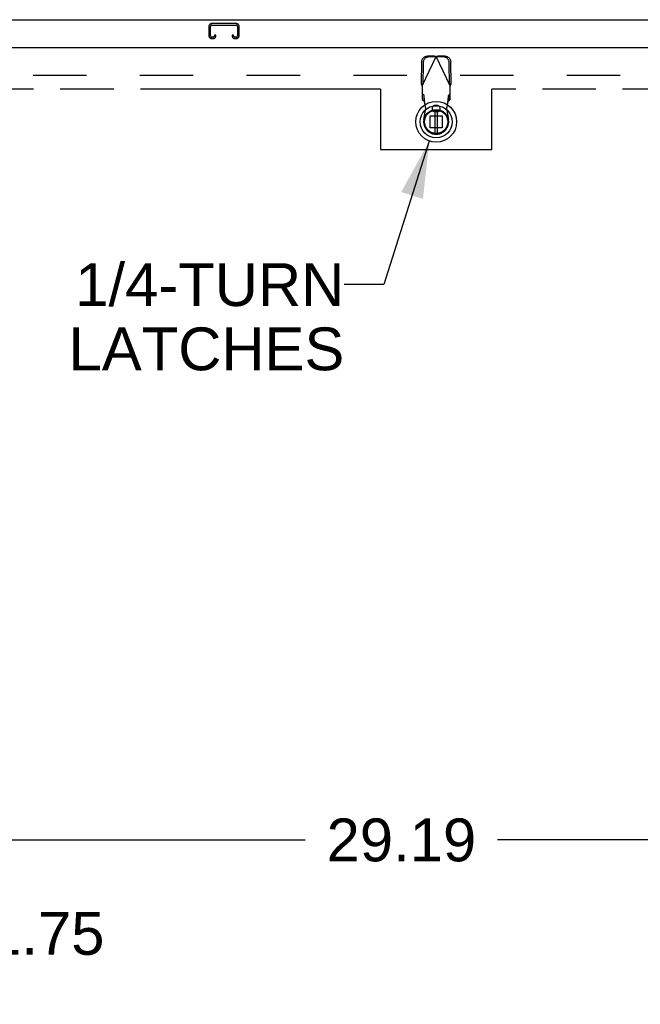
# Model space of a CAD drawing. Header units: inches. Extents: x 0 to 262, y 0 to 169.
# Tile 25 of 40: x 88 to 104, y 101 to 127. Entities that reach past the tile are written whole.
import ezdxf

# ---------------------------------------------------------------- set-up
doc = ezdxf.new("R2010")
doc.units = ezdxf.units.IN
doc.header["$LTSCALE"] = 14.384615
doc.header["$MEASUREMENT"] = 0
doc.linetypes.add('HIDDEN', pattern=[0.2, 0.1, -0.1])
doc.linetypes.add('PHANTOM', pattern=[0.8, 0.45, -0.05, 0.1, -0.05, 0.1, -0.05])
doc.layers.get('0').update_dxf_attribs({"linetype": 'CONTINUOUS'})
for name, color, linetype in [('AVAILABLE_DOOR_SPACE', 7, 'CONTINUOUS'), ('DEFAULT_2', 8, 'HIDDEN'), ('DIMENSIONS', 7, 'CONTINUOUS')]:
    doc.layers.add(name, color=color, linetype=linetype)
doc.styles.get("Standard").update_dxf_attribs({"font": 'arial.ttf'})
doc.dimstyles.new('DIMSTYLE_1', dxfattribs={"dimtxt": 1.153846, "dimasz": 1.538462, "dimexe": 0.09, "dimexo": 0.07, "dimgap": 0.0375, "dimtad": 0, "dimtih": 1, "dimtoh": 1, "dimzin": 4, "dimdsep": 46, "dimtxsty": 'Standard', "dimblk": '_FILLED', "dimblk1": '_FILLED', "dimblk2": '_FILLED', "dimcen": 0.09, "dimazin": 1, "dimtfac": 1, "dimtdec": 3, "dimtofl": 0, "dimtmove": 0, "dimatfit": 3, "dimldrblk": '_FILLED', "dimfxl": 1, "dimtolj": 1, "dimtzin": 4, "dimarcsym": 0})
doc.dimstyles.get("Standard").update_dxf_attribs({"dimtxt": 1.307692, "dimasz": 1.538462, "dimexe": 0.09, "dimexo": 0.07, "dimgap": 0.09, "dimtad": 0, "dimtih": 1, "dimtoh": 1, "dimdec": 3, "dimzin": 4, "dimdsep": 46, "dimtxsty": 'Standard', "dimblk": '_FILLED', "dimblk1": '_FILLED', "dimblk2": '_FILLED', "dimcen": 0.09, "dimadec": 3, "dimazin": 1, "dimtp": 0.001, "dimtm": 0.001, "dimtfac": 1, "dimtdec": 3, "dimtofl": 0, "dimtmove": 0, "dimatfit": 3, "dimldrblk": '_FILLED', "dimfxl": 1, "dimtolj": 1, "dimtzin": 4, "dimarcsym": 0})

# ---------------------------------------------------------------- blocks, each defined once
blk = doc.blocks.new('_FILLED')
at = {"color": 0, "linetype": 'ByBlock'}
blk.add_solid([(0, 0), (-1, 0.2), (-1, -0.2)], dxfattribs=at)
blk = doc.blocks.new('*D7')
at = {"layer": 'DIMENSIONS', "color": 2, "linetype": 'Continuous'}
for p, q in [((81.553, 102.804), (78.476, 102.804)), ((83.303, 102.804), (86.18, 102.804)), ((81.553, 102.135), (81.553, 101.419))]:
    blk.add_line(p, q, dxfattribs=at)
at = {"layer": 'DIMENSIONS', "color": 2, "linetype": 'Continuous', "xscale": 1.5384615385, "yscale": 1.5384615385, "zscale": 1.5384615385}
blk.add_blockref('_FILLED', (81.553, 102.804), dxfattribs=at)
at = {"layer": 'DIMENSIONS', "color": 2, "linetype": 'Continuous', "xscale": 1.5384615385, "yscale": 1.5384615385, "zscale": 1.5384615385, "rotation": 180}
blk.add_blockref('_FILLED', (83.303, 102.804), dxfattribs=at)
at = {"layer": 'DIMENSIONS', "color": 2, "linetype": 'Continuous', "insert": (86.757, 103.381), "char_height": 1.1538, "width": 3.13554, "attachment_point": 1, "line_spacing_factor": 0.9}
blk.add_mtext('1.75', dxfattribs=at)
blk = doc.blocks.new('*D8')
at = {"layer": 'DIMENSIONS', "color": 2, "linetype": 'Continuous'}
for p, q in [((83.303, 105.322), (95.304, 105.322)), ((112.491, 105.322), (100.49, 105.322))]:
    blk.add_line(p, q, dxfattribs=at)
at = {"layer": 'DIMENSIONS', "color": 2, "linetype": 'Continuous', "xscale": 1.5384615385, "yscale": 1.5384615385, "zscale": 1.5384615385, "rotation": 180}
blk.add_blockref('_FILLED', (83.303, 105.322), dxfattribs=at)
at = {"layer": 'DIMENSIONS', "color": 2, "linetype": 'Continuous', "xscale": 1.5384615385, "yscale": 1.5384615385, "zscale": 1.5384615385}
blk.add_blockref('_FILLED', (112.491, 105.322), dxfattribs=at)
at = {"layer": 'DIMENSIONS', "color": 2, "linetype": 'Continuous', "insert": (97.897, 105.899), "char_height": 1.1538, "width": 4.03203, "attachment_point": 2, "line_spacing_factor": 0.9}
blk.add_mtext('29.19', dxfattribs=at)

msp = doc.modelspace()

# ---------------------------------------------------------------- linework, layer by layer
at = {"color": 7, "linetype": 'Continuous'}
for p, q in [((45.355, 127.421), (118.251, 127.421)), ((98.795, 124.983), (98.795, 124.358)), ((98.874, 124.358), (98.874, 124.983))]:
    msp.add_line(p, q, dxfattribs=at)
at = {"color": 3, "linetype": 'Continuous'}
msp.add_line((81.595, 126.671), (116.074, 126.671), dxfattribs=at)
at = {"color": 7, "linetype": 'Continuous'}
for radius in [0.551, 0.433, 0.329, 0.317, 0.315]:
    msp.add_circle((98.835, 124.67), radius, dxfattribs=at)
at = {"layer": 'AVAILABLE_DOOR_SPACE', "color": 4, "linetype": 'PHANTOM'}
for p, q in [((97.334, 125.546), (83.303, 125.546)), ((97.334, 125.546), (97.334, 123.921)), ((100.334, 123.921), (100.334, 125.546)), ((112.491, 125.546), (100.334, 125.546)), ((97.334, 123.921), (100.334, 123.921))]:
    msp.add_line(p, q, dxfattribs=at)
at = {"layer": 'DEFAULT_2', "color": 8, "linetype": 'HIDDEN'}
for p, q in [((92.709, 127.237), (92.709, 126.99)), ((92.749, 126.99), (92.749, 127.237)), ((93.442, 127.317), (92.789, 127.317)), ((92.789, 127.277), (93.442, 127.277)), ((93.482, 127.237), (93.482, 126.99)), ((93.522, 126.99), (93.522, 127.237)), ((92.817, 126.95), (92.789, 126.95)), ((92.789, 126.91), (92.817, 126.91)), ((92.857, 127.004), (92.857, 126.99)), ((92.897, 127.004), (92.857, 127.004)), ((92.897, 126.99), (92.897, 127.004)), ((93.334, 127.004), (93.334, 126.99)), ((93.374, 127.004), (93.334, 127.004)), ((93.374, 126.99), (93.374, 127.004)), ((93.442, 126.95), (93.414, 126.95)), ((93.414, 126.91), (93.442, 126.91)), ((98.443, 126.279), (98.433, 125.689)), ((98.461, 125.641), (98.835, 126.428)), ((98.79, 126.441), (98.597, 126.438)), ((98.832, 126.422), (98.639, 126.418)), ((98.79, 126.441), (98.812, 126.435)), ((98.79, 126.441), (98.832, 126.422)), ((98.812, 126.435), (98.835, 126.428)), ((98.835, 126.428), (98.857, 126.435)), ((99.209, 125.641), (98.835, 126.428)), ((98.838, 126.422), (98.879, 126.441)), ((99.031, 126.418), (98.838, 126.422)), ((98.857, 126.435), (98.879, 126.441)), ((99.072, 126.438), (98.879, 126.441)), ((99.237, 125.689), (99.227, 126.279)), ((98.484, 126.259), (98.474, 125.669)), ((99.195, 125.669), (99.185, 126.259)), ((115.303, 125.921), (82.824, 125.921)), ((98.474, 125.669), (98.433, 125.689)), ((98.461, 125.641), (98.461, 125.267)), ((99.237, 125.689), (99.195, 125.669)), ((99.209, 125.267), (99.209, 125.641)), ((98.507, 125.38), (98.461, 125.422)), ((98.461, 125.267), (98.507, 125.225)), ((98.507, 125.225), (98.507, 125.38)), ((98.559, 125.024), (98.521, 125.221)), ((99.148, 125.221), (99.11, 125.024)), ((99.209, 125.422), (99.163, 125.38)), ((99.163, 125.38), (99.163, 125.225)), ((99.163, 125.225), (99.209, 125.267)), ((98.506, 124.73), (98.559, 125.024)), ((98.858, 125.111), (98.811, 125.111)), ((99.11, 125.024), (99.164, 124.73)), ((98.675, 124.511), (98.675, 124.83)), ((98.675, 124.83), (98.994, 124.83)), ((98.858, 124.938), (98.811, 124.938)), ((98.994, 124.83), (98.994, 124.511)), ((98.994, 124.511), (98.675, 124.511))]:
    msp.add_line(p, q, dxfattribs=at)
for points in [[(98.443, 126.279), (98.444, 126.295), (98.446, 126.31), (98.45, 126.325), (98.455, 126.339), (98.462, 126.353), (98.47, 126.366), (98.479, 126.379), (98.489, 126.39), (98.5, 126.401), (98.512, 126.41), (98.525, 126.418), (98.539, 126.425), (98.553, 126.43), (98.568, 126.434), (98.582, 126.437), (98.597, 126.438)], [(98.639, 126.418), (98.624, 126.417), (98.609, 126.415), (98.595, 126.411), (98.58, 126.405), (98.567, 126.398), (98.554, 126.39), (98.542, 126.381), (98.531, 126.371), (98.521, 126.359), (98.511, 126.347), (98.504, 126.333), (98.497, 126.319), (98.492, 126.305), (98.488, 126.29), (98.485, 126.275), (98.484, 126.259)], [(99.185, 126.259), (99.184, 126.275), (99.182, 126.29), (99.178, 126.305), (99.173, 126.319), (99.166, 126.333), (99.158, 126.347), (99.149, 126.359), (99.139, 126.371), (99.128, 126.381), (99.116, 126.39), (99.103, 126.398), (99.089, 126.405), (99.075, 126.411), (99.061, 126.415), (99.046, 126.417), (99.031, 126.418)], [(99.072, 126.438), (99.087, 126.437), (99.102, 126.434), (99.117, 126.43), (99.131, 126.425), (99.144, 126.418), (99.157, 126.41), (99.169, 126.401), (99.181, 126.39), (99.191, 126.379), (99.2, 126.366), (99.208, 126.353), (99.214, 126.339), (99.22, 126.325), (99.223, 126.31), (99.226, 126.295), (99.227, 126.279)], [(98.461, 125.641), (98.451, 125.657), (98.447, 125.665), (98.442, 125.673), (98.437, 125.681), (98.433, 125.689)], [(99.223, 125.665), (99.214, 125.649), (99.209, 125.641)], [(99.237, 125.689), (99.232, 125.681), (99.228, 125.673), (99.223, 125.665)], [(98.518, 125.269), (98.517, 125.284), (98.516, 125.299), (98.515, 125.312), (98.514, 125.325), (98.513, 125.337), (98.512, 125.348), (98.511, 125.357), (98.51, 125.365), (98.509, 125.372), (98.508, 125.377), (98.507, 125.38)], [(98.507, 125.225), (98.509, 125.225), (98.512, 125.224), (98.514, 125.224), (98.517, 125.223), (98.519, 125.222), (98.521, 125.221)], [(98.521, 125.221), (98.52, 125.237), (98.518, 125.269)], [(99.163, 125.38), (99.162, 125.377), (99.161, 125.372), (99.16, 125.365), (99.159, 125.357), (99.158, 125.348), (99.157, 125.337), (99.156, 125.325), (99.154, 125.312), (99.153, 125.299), (99.152, 125.284), (99.151, 125.269), (99.15, 125.253), (99.148, 125.221)], [(99.148, 125.221), (99.151, 125.222), (99.153, 125.223), (99.156, 125.224), (99.158, 125.224), (99.16, 125.225), (99.163, 125.225)]]:
    msp.add_lwpolyline(points, dxfattribs=at)
for centre, radius, start, end in [((92.789, 127.237), 0.08, 90, 180), ((92.789, 127.237), 0.04, 90, 180), ((93.442, 127.237), 0.08, 0, 90), ((93.442, 127.237), 0.04, 0, 90), ((92.789, 126.99), 0.08, 180, 270), ((92.789, 126.99), 0.04, 180, 270), ((92.817, 126.99), 0.08, 270, 360), ((92.817, 126.99), 0.04, 270, 360), ((93.414, 126.99), 0.08, 180, 270), ((93.414, 126.99), 0.04, 180, 270), ((93.442, 126.99), 0.08, 270, 360), ((93.442, 126.99), 0.04, 270, 360), ((98.811, 125.024), 0.0866, 90, 270), ((98.858, 125.024), 0.0866, 270, 90), ((98.835, 124.67), 0.335, 169.673, 10.327)]:
    msp.add_arc(centre, radius, start, end, dxfattribs=at)

# ---------------------------------------------------------------- texts
at = {"layer": 'DIMENSIONS', "color": 2, "linetype": 'Continuous', "insert": (96.359, 120.86), "char_height": 1.1538, "width": 7.42065, "attachment_point": 3, "line_spacing_factor": 0.9}
msp.add_mtext('1/4-TURN\\PLATCHES', dxfattribs=at)

# ---------------------------------------------------------------- dimensions: what is measured, and where the dimension line sits
at = {"layer": 'DIMENSIONS', "color": 2, "linetype": 'Continuous'}
dim = msp.add_linear_dim(base=(83.303, 102.804), p1=(81.553, 101.349), p2=(83.303, 125.546), dimstyle='DIMSTYLE_1', dxfattribs=at)
dim.commit()
dim.dimension.update_dxf_attribs({"geometry": '*D7', "text_midpoint": (88.379, 102.797), "dimtype": 160})
dim = msp.add_linear_dim(base=(83.303, 105.322), p1=(112.491, 92.296), p2=(83.303, 125.546), angle=180, dimstyle='DIMSTYLE_1', dxfattribs=at)
dim.commit()
dim.dimension.update_dxf_attribs({"geometry": '*D8', "text_midpoint": (97.881, 105.315), "dimtype": 160})

# ---------------------------------------------------------------- leaders
at = {"layer": 'DIMENSIONS', "color": 2, "linetype": 'Continuous', "annotation_type": 0, "has_hookline": 1, "hookline_direction": 1, "text_width": 7.232}
msp.add_leader([(98.65, 124.151), (97.426, 120.283), (96.359, 120.283)], dimstyle='Standard', override={"dimtad": 0}, dxfattribs=at)

doc.saveas('drawing.dxf')
